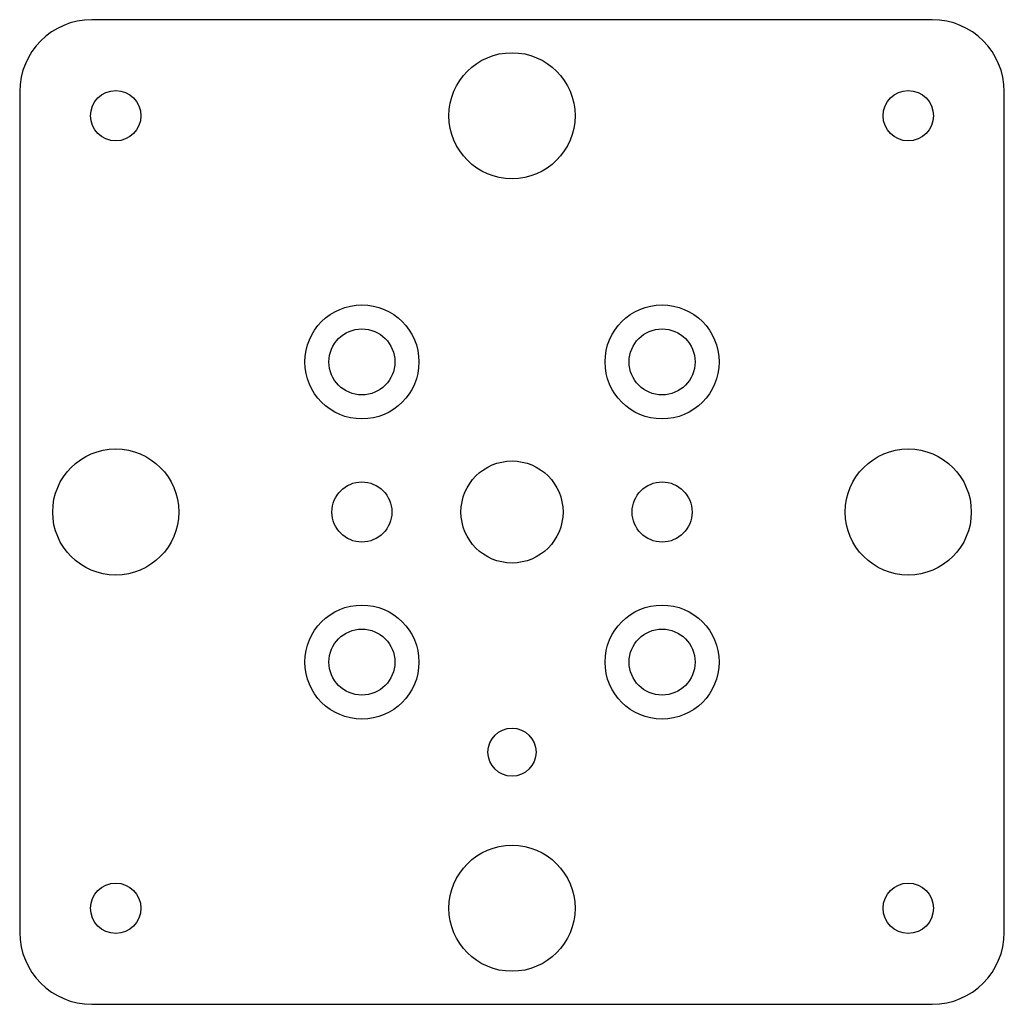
# Model space of a CAD drawing. Header units: millimetres. Extents: x -41 to 41, y -41 to 41.
import ezdxf

# ---------------------------------------------------------------- set-up
doc = ezdxf.new("R2010")
doc.units = ezdxf.units.MM

msp = doc.modelspace()

# ---------------------------------------------------------------- linework, layer by layer
at = {"layer": 'COUNTERBORE'}
for centre in [(-12.5, 12.5), (12.5, 12.5), (-12.5, -12.5), (12.5, -12.5)]:
    msp.add_circle(centre, 4.75, dxfattribs=at)
at = {"layer": 'HOLES'}
for centre, radius in [((0, 33), 5.25), ((-12.5, 12.5), 2.75), ((12.5, 12.5), 2.75), ((-33, 0), 5.25), ((33, 0), 5.25), ((-12.5, 0), 2.5), ((12.5, 0), 2.5), ((-12.5, -12.5), 2.75), ((12.5, -12.5), 2.75), ((0, -20), 2), ((0, -33), 5.25)]:
    msp.add_circle(centre, radius, dxfattribs=at)
at = {"layer": 'OUTLINE'}
for p, q in [((35, 41), (-35, 41)), ((-41, 35), (-41, -35)), ((41, -35), (41, 35)), ((-35, -41), (35, -41))]:
    msp.add_line(p, q, dxfattribs=at)
for centre, start, end in [((-35, 35), 90, 180), ((35, 35), 0, 90), ((-35, -35), 180, 270), ((35, -35), 270, 360)]:
    msp.add_arc(centre, 6, start, end, dxfattribs=at)
at = {"layer": 'TAP_DRILL'}
for centre, radius in [((-33, 33), 2.1), ((33, 33), 2.1), ((0, 0), 4.25), ((-33, -33), 2.1), ((33, -33), 2.1)]:
    msp.add_circle(centre, radius, dxfattribs=at)

doc.saveas('drawing.dxf')
